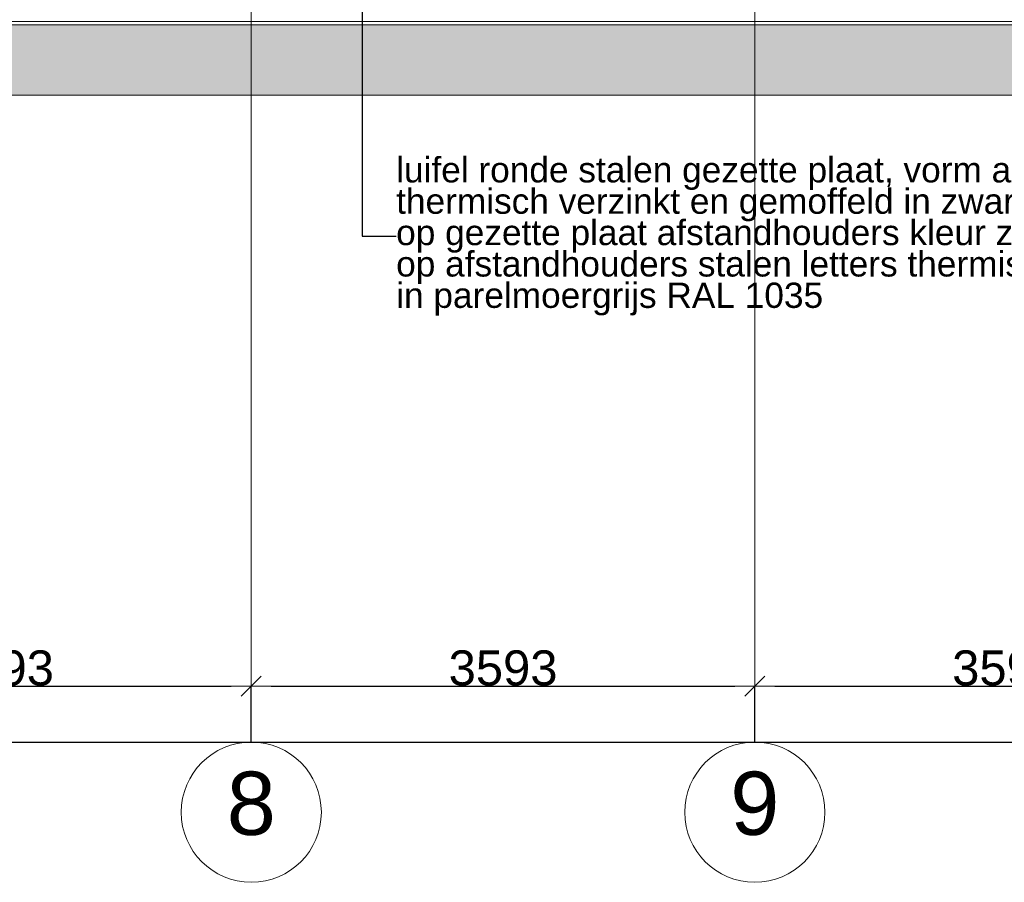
# Model space of a CAD drawing. Extents: x -138812 to 250702, y -18987 to 104055.
# Tile 114 of 193: x 46652 to 53678, y 72417 to 78571. Entities that reach past the tile are written whole.
import ezdxf

# ---------------------------------------------------------------- set-up
doc = ezdxf.new("R2010")
doc.units = 0
doc.header["$LTSCALE"] = 50
doc.linetypes.add('7 Voorgevel & doorsnede A-A$0$_ .', pattern=[380, 180, -100, 0, -100])
doc.layers.get('0').update_dxf_attribs({"linetype": 'CONTINUOUS'})
doc.layers.get('Defpoints').update_dxf_attribs({"linetype": 'CONTINUOUS'})
for name, color, linetype in [('7 Voorgevel & doorsnede A-A$0$90 Terrein', 7, 'CONTINUOUS'), ('7 Voorgevel & doorsnede A-A$0$90 Terrein Doorsnede-arcering', 7, 'CONTINUOUS'), ('7 Voorgevel & doorsnede A-A$0$A Stramien', 7, 'CONTINUOUS')]:
    doc.layers.add(name, color=color, linetype=linetype)
doc.styles.add('7 Voorgevel & doorsnede A-A$0$GENERATED_STYLE_1', font='ARIAL.TTF')
doc.styles.add('7 Voorgevel & doorsnede A-A$0$Standard', font='txt', dxfattribs={"bigfont": 'BIGFONT.SHX'})
doc.dimstyles.new('7 Voorgevel & doorsnede A-A$0$GENERATED_STYLE__1', dxfattribs={"dimtxt": 250, "dimasz": 142.5, "dimexe": 0.18, "dimexo": 0, "dimgap": 0.09, "dimtad": 1, "dimtih": 1, "dimtoh": 1, "dimdec": 0, "dimzin": 0, "dimdsep": 46, "dimtxsty": '7 Voorgevel & doorsnede A-A$0$GENERATED_STYLE_1', "dimblk": '7 Voorgevel & doorsnede A-A$0$ARROWHEAD_6', "dimblk1": '7 Voorgevel & doorsnede A-A$0$ARROWHEAD_6', "dimblk2": '7 Voorgevel & doorsnede A-A$0$ARROWHEAD_6', "dimcen": 0.09, "dimclrd": 1, "dimclre": 1, "dimclrt": 2, "dimadec": 1, "dimazin": 0, "dimtfac": 1, "dimtdec": 4, "dimtmove": 0, "dimatfit": 3, "dimfxl": 0, "dimtolj": 1, "dimtzin": 0, "dimarcsym": 0})
doc.dimstyles.new('7 Voorgevel & doorsnede A-A$0$GENERATED_STYLE__2', dxfattribs={"dimtxt": 0.18, "dimasz": 273.6, "dimexe": 0.18, "dimexo": 0.0625, "dimgap": 0.09, "dimtad": 0, "dimtih": 1, "dimtoh": 1, "dimdec": 4, "dimzin": 0, "dimdsep": 46, "dimtxsty": '7 Voorgevel & doorsnede A-A$0$Standard', "dimcen": 0.09, "dimadec": 0, "dimazin": 0, "dimtfac": 1, "dimtdec": 4, "dimtmove": 0, "dimatfit": 3, "dimldrblk": '7 Voorgevel & doorsnede A-A$0$ARROWHEAD_11', "dimfxl": 0, "dimtolj": 1, "dimtzin": 0, "dimarcsym": 0})

# ---------------------------------------------------------------- blocks, each defined once
blk = doc.blocks.new('7 Voorgevel & doorsnede A-A$0$Section Elem_229_2', base_point=(2608.7, 6899.3))
at = {"layer": '7 Voorgevel & doorsnede A-A$0$90 Terrein Doorsnede-arcering', "linetype": 'Continuous', "lineweight": 0}
blk.add_hatch(color=252, dxfattribs=at).paths.add_polyline_path([(41745.6, 6749.3), (41359.6, 6749.3), (41135.1, 6749.3), (40893.4, 6749.3), (40685.4, 6749.3), (21501.8, 6749.3), (18092.4, 6749.3), (17506.3, 6749.3), (17401.2, 6749.3), (17154.1, 6749.3), (16892.5, 6749.3), (16617, 6749.3), (16328.6, 6749.3), (15997.4, 6749.3), (15593.8, 6749.3), (15177, 6749.3), (15011.5, 6749.3), (15011.5, 6249.3), (41745.6, 6249.3)], flags=0)
at = {"layer": '7 Voorgevel & doorsnede A-A$0$90 Terrein', "color": 2, "linetype": 'Continuous', "lineweight": 0}
for p, q in [((21501.8, 6749.3), (40685.4, 6749.3)), ((15011.5, 6249.3), (41745.6, 6249.3))]:
    blk.add_line(p, q, dxfattribs=at)
blk = doc.blocks.new('7 Voorgevel & doorsnede A-A$0$Section Elem_253_2', base_point=(2608.7, 6899.3))
at = {"layer": '7 Voorgevel & doorsnede A-A$0$90 Terrein', "color": 94, "linetype": 'Continuous', "lineweight": 0}
blk.add_line((24880.4, 6774.3), (41379.8, 6774.3), dxfattribs=at)
blk = doc.blocks.new('7 Voorgevel & doorsnede A-A$0$ARROWHEAD_6')
at = {"color": 0, "linetype": 'Continuous', "lineweight": 0}
for p, q in [((-0.5, -0.5), (0.5, 0.5)), ((0, 0), (-1, 0))]:
    blk.add_line(p, q, dxfattribs=at)
blk = doc.blocks.new('*D2023')
at = {"layer": '7 Voorgevel & doorsnede A-A$0$A Stramien', "color": 1, "linetype": 'Continuous', "lineweight": -2, "transparency": 16777216}
for p, q in [((22735, 73417), (22735, 73417.2)), ((22877.5, 73417), (59654.5, 73417)), ((59797, 73417), (59797, 73417.2))]:
    blk.add_line(p, q, dxfattribs=at)
at = {"layer": 'Defpoints', "color": 0, "linetype": 'Continuous', "transparency": 16777216}
for p in [(22735, 73417), (59797, 73417), (59797, 73417)]:
    blk.add_point(p, dxfattribs=at)
at = {"layer": '7 Voorgevel & doorsnede A-A$0$A Stramien', "color": 1, "linetype": 'Continuous', "lineweight": -2, "transparency": 16777216, "xscale": 142.5, "yscale": 142.5, "zscale": 142.5, "rotation": 180}
blk.add_blockref('7 Voorgevel & doorsnede A-A$0$ARROWHEAD_6', (22735, 73417), dxfattribs=at)
at = {"layer": '7 Voorgevel & doorsnede A-A$0$A Stramien', "color": 1, "linetype": 'Continuous', "lineweight": -2, "transparency": 16777216, "xscale": 142.5, "yscale": 142.5, "zscale": 142.5}
blk.add_blockref('7 Voorgevel & doorsnede A-A$0$ARROWHEAD_6', (59797, 73417), dxfattribs=at)
at = {"layer": '7 Voorgevel & doorsnede A-A$0$A Stramien', "color": 2, "linetype": 'Continuous', "lineweight": 0, "transparency": 16777216, "insert": (41266, 73544.8), "char_height": 250, "attachment_point": 5, "style": '7 Voorgevel & doorsnede A-A$0$GENERATED_STYLE_1'}
blk.add_mtext('\\A1;37062', dxfattribs=at)
blk = doc.blocks.new('*D2031')
at = {"layer": '7 Voorgevel & doorsnede A-A$0$A Stramien', "color": 1, "linetype": 'Continuous', "lineweight": -2, "transparency": 16777216}
for p, q in [((44712, 73417), (44712, 73817.2)), ((44854.5, 73817), (48162.5, 73817)), ((48305, 73417), (48305, 73817.2))]:
    blk.add_line(p, q, dxfattribs=at)
at = {"layer": 'Defpoints', "color": 0, "linetype": 'Continuous', "transparency": 16777216}
for p in [(48305, 73817), (44712, 73417), (48305, 73417)]:
    blk.add_point(p, dxfattribs=at)
at = {"layer": '7 Voorgevel & doorsnede A-A$0$A Stramien', "color": 1, "linetype": 'Continuous', "lineweight": -2, "transparency": 16777216, "xscale": 142.5, "yscale": 142.5, "zscale": 142.5, "rotation": 180}
blk.add_blockref('7 Voorgevel & doorsnede A-A$0$ARROWHEAD_6', (44712, 73817), dxfattribs=at)
at = {"layer": '7 Voorgevel & doorsnede A-A$0$A Stramien', "color": 1, "linetype": 'Continuous', "lineweight": -2, "transparency": 16777216, "xscale": 142.5, "yscale": 142.5, "zscale": 142.5}
blk.add_blockref('7 Voorgevel & doorsnede A-A$0$ARROWHEAD_6', (48305, 73817), dxfattribs=at)
at = {"layer": '7 Voorgevel & doorsnede A-A$0$A Stramien', "color": 2, "linetype": 'Continuous', "lineweight": 0, "transparency": 16777216, "insert": (46508.5, 73944.8), "char_height": 250, "attachment_point": 5, "style": '7 Voorgevel & doorsnede A-A$0$GENERATED_STYLE_1'}
blk.add_mtext('\\A1;3593', dxfattribs=at)
blk = doc.blocks.new('*D2032')
at = {"layer": '7 Voorgevel & doorsnede A-A$0$A Stramien', "color": 1, "linetype": 'Continuous', "lineweight": -2, "transparency": 16777216}
for p, q in [((48305, 73417), (48305, 73817.2)), ((48447.5, 73817), (51755.5, 73817)), ((51898, 73417), (51898, 73817.2))]:
    blk.add_line(p, q, dxfattribs=at)
at = {"layer": 'Defpoints', "color": 0, "linetype": 'Continuous', "transparency": 16777216}
for p in [(51898, 73817), (48305, 73417), (51898, 73417)]:
    blk.add_point(p, dxfattribs=at)
at = {"layer": '7 Voorgevel & doorsnede A-A$0$A Stramien', "color": 1, "linetype": 'Continuous', "lineweight": -2, "transparency": 16777216, "xscale": 142.5, "yscale": 142.5, "zscale": 142.5, "rotation": 180}
blk.add_blockref('7 Voorgevel & doorsnede A-A$0$ARROWHEAD_6', (48305, 73817), dxfattribs=at)
at = {"layer": '7 Voorgevel & doorsnede A-A$0$A Stramien', "color": 1, "linetype": 'Continuous', "lineweight": -2, "transparency": 16777216, "xscale": 142.5, "yscale": 142.5, "zscale": 142.5}
blk.add_blockref('7 Voorgevel & doorsnede A-A$0$ARROWHEAD_6', (51898, 73817), dxfattribs=at)
at = {"layer": '7 Voorgevel & doorsnede A-A$0$A Stramien', "color": 2, "linetype": 'Continuous', "lineweight": 0, "transparency": 16777216, "insert": (50101.5, 73944.8), "char_height": 250, "attachment_point": 5, "style": '7 Voorgevel & doorsnede A-A$0$GENERATED_STYLE_1'}
blk.add_mtext('\\A1;3593', dxfattribs=at)
blk = doc.blocks.new('*D2033')
at = {"layer": '7 Voorgevel & doorsnede A-A$0$A Stramien', "color": 1, "linetype": 'Continuous', "lineweight": -2, "transparency": 16777216}
for p, q in [((51898, 73417), (51898, 73817.2)), ((52040.5, 73817), (55348.5, 73817)), ((55491, 73417), (55491, 73817.2))]:
    blk.add_line(p, q, dxfattribs=at)
at = {"layer": 'Defpoints', "color": 0, "linetype": 'Continuous', "transparency": 16777216}
for p in [(55491, 73817), (51898, 73417), (55491, 73417)]:
    blk.add_point(p, dxfattribs=at)
at = {"layer": '7 Voorgevel & doorsnede A-A$0$A Stramien', "color": 1, "linetype": 'Continuous', "lineweight": -2, "transparency": 16777216, "xscale": 142.5, "yscale": 142.5, "zscale": 142.5, "rotation": 180}
blk.add_blockref('7 Voorgevel & doorsnede A-A$0$ARROWHEAD_6', (51898, 73817), dxfattribs=at)
at = {"layer": '7 Voorgevel & doorsnede A-A$0$A Stramien', "color": 1, "linetype": 'Continuous', "lineweight": -2, "transparency": 16777216, "xscale": 142.5, "yscale": 142.5, "zscale": 142.5}
blk.add_blockref('7 Voorgevel & doorsnede A-A$0$ARROWHEAD_6', (55491, 73817), dxfattribs=at)
at = {"layer": '7 Voorgevel & doorsnede A-A$0$A Stramien', "color": 2, "linetype": 'Continuous', "lineweight": 0, "transparency": 16777216, "insert": (53694.5, 73944.8), "char_height": 250, "attachment_point": 5, "style": '7 Voorgevel & doorsnede A-A$0$GENERATED_STYLE_1'}
blk.add_mtext('\\A1;3593', dxfattribs=at)
blk = doc.blocks.new('7 Voorgevel & doorsnede A-A$0$ARROWHEAD_11')
at = {"color": 0, "linetype": 'Continuous', "lineweight": 0}
blk.add_line((0, 0), (-1, 0), dxfattribs=at)
at = {"color": 0, "linetype": 'Continuous', "lineweight": 0, "const_width": 0.25, "flags": 128}
blk.add_lwpolyline([(-0.125, 0, 1), (0.125, 0, 1)], format="xyb", close=True, dxfattribs=at)

msp = doc.modelspace()

# ---------------------------------------------------------------- linework, layer by layer
at = {"layer": '7 Voorgevel & doorsnede A-A$0$A Stramien', "color": 9, "linetype": '7 Voorgevel & doorsnede A-A$0$_ .', "lineweight": 0, "flags": 128}
for points in [[(48304.99277, 73417.01365), (48304.99277, 104055.20506)], [(51897.99277, 73417.01365), (51897.99277, 104055.20506)]]:
    msp.add_lwpolyline(points, dxfattribs=at)
at = {"layer": '7 Voorgevel & doorsnede A-A$0$A Stramien', "color": 9, "linetype": 'Continuous', "lineweight": 0}
for centre in [(48304.99277, 72917.01365), (51897.99277, 72917.01365)]:
    msp.add_circle(centre, 500, dxfattribs=at)

# ---------------------------------------------------------------- block references
at = {"layer": '7 Voorgevel & doorsnede A-A$0$90 Terrein', "color": 9, "lineweight": 0}
for name in ['7 Voorgevel & doorsnede A-A$0$Section Elem_253_2', '7 Voorgevel & doorsnede A-A$0$Section Elem_229_2']:
    msp.add_blockref(name, (16340.65165, 78683.04477), dxfattribs=at)

# ---------------------------------------------------------------- texts
at = {"color": 2, "linetype": 'Continuous', "lineweight": 0, "insert": (49338.74407, 77025.13894), "char_height": 180, "width": 7048.5966555, "attachment_point": 4, "line_spacing_factor": 0.745872, "style": '7 Voorgevel & doorsnede A-A$0$GENERATED_STYLE_1'}
msp.add_mtext('{luifel ronde stalen gezette plaat, vorm als een UNP\\Pthermisch verzinkt en gemoffeld in zwart bruin RAL 8022\\Pop gezette plaat afstandhouders kleur zwart\\Pop afstandhouders stalen letters thermisch verzinkt en gemoffeld\\Pin parelmoergrijs RAL 1035}', dxfattribs=at)
at = {"layer": '7 Voorgevel & doorsnede A-A$0$A Stramien', "color": 9, "linetype": 'Continuous', "lineweight": 0, "char_height": 451, "attachment_point": 5, "style": '7 Voorgevel & doorsnede A-A$0$GENERATED_STYLE_1'}
for s, insert in [('{8}', (48304.99277, 72977.51918)), ('{9}', (51897.99277, 72977.51918))]:
    msp.add_mtext(s, dxfattribs=dict(at, insert=insert))

# ---------------------------------------------------------------- dimensions: what is measured, and where the dimension line sits
at = {"layer": '7 Voorgevel & doorsnede A-A$0$A Stramien', "color": 1, "linetype": 'Continuous', "lineweight": 0}
for base, p1, p2, picture, middle in [((48304.99277, 73817.01365), (44711.99277, 73417.01365), (48304.99277, 73417.01365), '*D2031', (46508.49277, 73944.83216)), ((51897.99277, 73817.01365), (48304.99277, 73417.01365), (51897.99277, 73417.01365), '*D2032', (50101.49277, 73944.83216)), ((55490.99277, 73817.01365), (51897.99277, 73417.01365), (55490.99277, 73417.01365), '*D2033', (53694.49277, 73944.83216)), ((59796.99277, 73417.01365), (22734.99277, 73417.01365), (59796.99277, 73417.01365), '*D2023', (41265.99277, 73544.83216))]:
    dim = msp.add_linear_dim(base=base, p1=p1, p2=p2, dimstyle='7 Voorgevel & doorsnede A-A$0$GENERATED_STYLE__1', dxfattribs=at)
    dim.commit()
    dim.dimension.update_dxf_attribs({"geometry": picture, "text_midpoint": middle})

# ---------------------------------------------------------------- leaders
at = {"color": 1, "linetype": 'Continuous', "lineweight": 0, "annotation_type": 0, "has_hookline": 1, "hookline_direction": 0, "text_width": 6285.75716}
msp.add_leader([(49096.67796, 82322.83638), (49096.67796, 77025.13894), (49338.65407, 77025.13894)], dimstyle='7 Voorgevel & doorsnede A-A$0$GENERATED_STYLE__2', dxfattribs=at)

doc.saveas('drawing.dxf')
